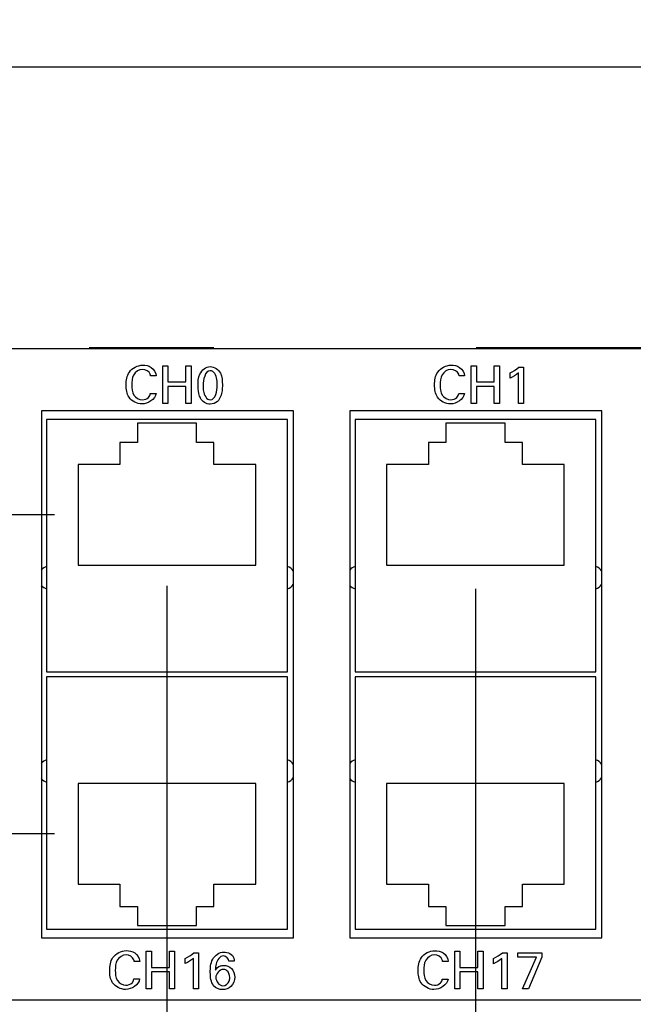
# Model space of a CAD drawing. Header units: inches. Extents: x 0 to 34, y 0 to 22.
# Tile 10 of 56: x 6.1 to 7.7, y 6.5 to 9.1. Entities that reach past the tile are written whole.
import ezdxf

# ---------------------------------------------------------------- set-up
doc = ezdxf.new("R2010")
doc.units = ezdxf.units.IN
doc.header["$LTSCALE"] = 1.87
doc.header["$MEASUREMENT"] = 0
doc.layers.get('0').update_dxf_attribs({"linetype": 'CONTINUOUS'})
doc.layers.add('02___PRT_ALL_AXES', color=7, linetype='CONTINUOUS')
doc.layers.add('DIMENSIONS', color=7, linetype='CONTINUOUS')
doc.styles.get("Standard").update_dxf_attribs({"font": 'txt', "width": 0.8})
doc.dimstyles.new('DIMSTYLE_1', dxfattribs={"dimtxt": 0.125, "dimasz": 0.18, "dimexe": 0.125, "dimexo": 0.0625, "dimgap": 0.0625, "dimtad": 0, "dimtih": 1, "dimtoh": 1, "dimdec": 3, "dimzin": 4, "dimdsep": 46, "dimtxsty": 'STANDARD', "dimblk": '_FILLED', "dimblk1": '_FILLED', "dimblk2": '_FILLED', "dimcen": 0.09, "dimadec": 0, "dimazin": 0, "dimtp": 0.001, "dimtm": 0.001, "dimtfac": 1, "dimtdec": 3, "dimtofl": 0, "dimtmove": 0, "dimatfit": 3, "dimldrblk": '_FILLED', "dimfxl": 1, "dimtolj": 1, "dimtzin": 4, "dimarcsym": 0})
doc.dimstyles.new('DIMSTYLE_2', dxfattribs={"dimtxt": 0.125, "dimasz": 0.18, "dimexe": 0.125, "dimexo": 0.0625, "dimgap": 0.03125, "dimtad": 0, "dimtih": 1, "dimtoh": 1, "dimdec": 3, "dimzin": 4, "dimdsep": 46, "dimtxsty": 'STANDARD', "dimblk": '_FILLED', "dimblk1": '_FILLED', "dimblk2": '_FILLED', "dimcen": 0.09, "dimadec": 0, "dimazin": 0, "dimtp": 0.001, "dimtm": 0.001, "dimtfac": 1, "dimtdec": 3, "dimtofl": 0, "dimtmove": 0, "dimatfit": 3, "dimldrblk": '_FILLED', "dimfxl": 1, "dimtolj": 1, "dimtzin": 4, "dimarcsym": 0})

# ---------------------------------------------------------------- blocks, each defined once
blk = doc.blocks.new('*D5')
at = {"layer": 'DIMENSIONS', "color": 2, "linetype": 'CONTINUOUS'}
blk.add_line((6.1856, 7.8261), (2.4178, 7.8261), dxfattribs=at)
at = {"layer": 'DIMENSIONS', "color": 2, "linetype": 'CONTINUOUS', "insert": (2.3553, 7.8886), "char_height": 0.125, "width": 1.725, "attachment_point": 3, "line_spacing_factor": 0.9}
blk.add_mtext('16X 1.289{\\Ftxt.shx;\\W1.000000;\\H0.125000; }[32.74]', dxfattribs=at)
blk = doc.blocks.new('_FILLED')
at = {"color": 0, "linetype": 'BYBLOCK'}
blk.add_solid([(0, 0), (-1, 0.174), (-1, -0.174)], dxfattribs=at)
blk = doc.blocks.new('*D6')
at = {"layer": 'DIMENSIONS', "color": 2, "linetype": 'CONTINUOUS'}
blk.add_line((6.1856, 6.9786), (2.4178, 6.9786), dxfattribs=at)
at = {"layer": 'DIMENSIONS', "color": 2, "linetype": 'CONTINUOUS', "insert": (2.3553, 7.0411), "char_height": 0.125, "width": 1.625, "attachment_point": 3, "line_spacing_factor": 0.9}
blk.add_mtext('16X .441{\\Ftxt.shx;\\W1.000000;\\H0.125000; }[11.21]', dxfattribs=at)
blk = doc.blocks.new('*D12')
at = {"layer": 'DIMENSIONS', "color": 2, "linetype": 'CONTINUOUS'}
blk.add_line((6.4843, 7.6378), (6.4843, 5.8498), dxfattribs=at)
at = {"layer": 'DIMENSIONS', "color": 2, "linetype": 'CONTINUOUS', "insert": (6.4218, 5.7873), "char_height": 0.125, "width": 1.625, "attachment_point": 3, "rotation": 90, "line_spacing_factor": 0.9}
blk.add_mtext('2X 3.379{\\Ftxt.shx;\\W1.000000;\\H0.125000; }[85.83]', dxfattribs=at)
blk = doc.blocks.new('*D13')
at = {"layer": 'DIMENSIONS', "color": 2, "linetype": 'CONTINUOUS'}
blk.add_line((7.3043, 7.6298), (7.3043, 5.8498), dxfattribs=at)
at = {"layer": 'DIMENSIONS', "color": 2, "linetype": 'CONTINUOUS', "insert": (7.2418, 5.7873), "char_height": 0.125, "width": 1.725, "attachment_point": 3, "rotation": 90, "line_spacing_factor": 0.9}
blk.add_mtext('2X 4.199{\\Ftxt.shx;\\W1.000000;\\H0.125000; }[106.65]', dxfattribs=at)
blk = doc.blocks.new('*D14')
at = {"layer": 'DIMENSIONS', "color": 2, "linetype": 'CONTINUOUS'}
blk.add_line((8.1243, 7.6298), (8.1243, 5.8498), dxfattribs=at)
at = {"layer": 'DIMENSIONS', "color": 2, "linetype": 'CONTINUOUS', "insert": (8.0618, 5.7873), "char_height": 0.125, "width": 1.725, "attachment_point": 3, "rotation": 90, "line_spacing_factor": 0.9}
blk.add_mtext('2X 5.019{\\Ftxt.shx;\\W1.000000;\\H0.125000; }[127.48]', dxfattribs=at)
blk = doc.blocks.new('*D15')
at = {"layer": 'DIMENSIONS', "color": 2, "linetype": 'CONTINUOUS'}
blk.add_line((8.9443, 7.6298), (8.9443, 5.8498), dxfattribs=at)
at = {"layer": 'DIMENSIONS', "color": 2, "linetype": 'CONTINUOUS', "insert": (8.8818, 5.7873), "char_height": 0.125, "width": 1.725, "attachment_point": 3, "rotation": 90, "line_spacing_factor": 0.9}
blk.add_mtext('2X 5.839{\\Ftxt.shx;\\W1.000000;\\H0.125000; }[148.31]', dxfattribs=at)
blk = doc.blocks.new('*D16')
at = {"layer": 'DIMENSIONS', "color": 2, "linetype": 'CONTINUOUS'}
blk.add_line((9.7643, 7.6298), (9.7643, 5.8498), dxfattribs=at)
at = {"layer": 'DIMENSIONS', "color": 2, "linetype": 'CONTINUOUS', "insert": (9.7018, 5.7873), "char_height": 0.125, "width": 1.725, "attachment_point": 3, "rotation": 90, "line_spacing_factor": 0.9}
blk.add_mtext('2X 6.659{\\Ftxt.shx;\\W1.000000;\\H0.125000; }[169.14]', dxfattribs=at)
blk = doc.blocks.new('*D17')
at = {"layer": 'DIMENSIONS', "color": 2, "linetype": 'CONTINUOUS'}
blk.add_line((10.5843, 7.6298), (10.5843, 5.8498), dxfattribs=at)
at = {"layer": 'DIMENSIONS', "color": 2, "linetype": 'CONTINUOUS', "insert": (10.5218, 5.7873), "char_height": 0.125, "width": 1.725, "attachment_point": 3, "rotation": 90, "line_spacing_factor": 0.9}
blk.add_mtext('2X 7.479{\\Ftxt.shx;\\W1.000000;\\H0.125000; }[189.97]', dxfattribs=at)
blk = doc.blocks.new('*D18')
at = {"layer": 'DIMENSIONS', "color": 2, "linetype": 'CONTINUOUS'}
blk.add_line((11.4043, 7.6298), (11.4043, 5.8498), dxfattribs=at)
at = {"layer": 'DIMENSIONS', "color": 2, "linetype": 'CONTINUOUS', "insert": (11.3418, 5.7873), "char_height": 0.125, "width": 1.725, "attachment_point": 3, "rotation": 90, "line_spacing_factor": 0.9}
blk.add_mtext('2X 8.299{\\Ftxt.shx;\\W1.000000;\\H0.125000; }[210.79]', dxfattribs=at)
blk = doc.blocks.new('*D19')
at = {"layer": 'DIMENSIONS', "color": 2, "linetype": 'CONTINUOUS'}
blk.add_line((12.2243, 7.6298), (12.2243, 5.8498), dxfattribs=at)
at = {"layer": 'DIMENSIONS', "color": 2, "linetype": 'CONTINUOUS', "insert": (12.1618, 5.7873), "char_height": 0.125, "width": 1.725, "attachment_point": 3, "rotation": 90, "line_spacing_factor": 0.9}
blk.add_mtext('2X 9.119{\\Ftxt.shx;\\W1.000000;\\H0.125000; }[231.62]', dxfattribs=at)
blk = doc.blocks.new('*D20')
at = {"layer": 'DIMENSIONS', "color": 2, "linetype": 'CONTINUOUS'}
blk.add_line((13.4943, 7.6298), (13.4943, 5.8498), dxfattribs=at)
at = {"layer": 'DIMENSIONS', "color": 2, "linetype": 'CONTINUOUS', "insert": (13.4318, 5.7873), "char_height": 0.125, "width": 1.825, "attachment_point": 3, "rotation": 90, "line_spacing_factor": 0.9}
blk.add_mtext('2X 10.389{\\Ftxt.shx;\\W1.000000;\\H0.125000; }[263.88]', dxfattribs=at)
blk = doc.blocks.new('*D21')
at = {"layer": 'DIMENSIONS', "color": 2, "linetype": 'CONTINUOUS'}
blk.add_line((14.3143, 7.6298), (14.3143, 5.8498), dxfattribs=at)
at = {"layer": 'DIMENSIONS', "color": 2, "linetype": 'CONTINUOUS', "insert": (14.2518, 5.7873), "char_height": 0.125, "width": 1.825, "attachment_point": 3, "rotation": 90, "line_spacing_factor": 0.9}
blk.add_mtext('2X 11.209{\\Ftxt.shx;\\W1.000000;\\H0.125000; }[284.71]', dxfattribs=at)
blk = doc.blocks.new('*D22')
at = {"layer": 'DIMENSIONS', "color": 2, "linetype": 'CONTINUOUS'}
blk.add_line((15.1343, 7.6298), (15.1343, 5.8498), dxfattribs=at)
at = {"layer": 'DIMENSIONS', "color": 2, "linetype": 'CONTINUOUS', "insert": (15.0718, 5.7873), "char_height": 0.125, "width": 1.825, "attachment_point": 3, "rotation": 90, "line_spacing_factor": 0.9}
blk.add_mtext('2X 12.029{\\Ftxt.shx;\\W1.000000;\\H0.125000; }[305.54]', dxfattribs=at)
blk = doc.blocks.new('*D23')
at = {"layer": 'DIMENSIONS', "color": 2, "linetype": 'CONTINUOUS'}
blk.add_line((15.9543, 7.6298), (15.9543, 5.8498), dxfattribs=at)
at = {"layer": 'DIMENSIONS', "color": 2, "linetype": 'CONTINUOUS', "insert": (15.8918, 5.7873), "char_height": 0.125, "width": 1.825, "attachment_point": 3, "rotation": 90, "line_spacing_factor": 0.9}
blk.add_mtext('2X 12.849{\\Ftxt.shx;\\W1.000000;\\H0.125000; }[326.36]', dxfattribs=at)
blk = doc.blocks.new('*D24')
at = {"layer": 'DIMENSIONS', "color": 2, "linetype": 'CONTINUOUS'}
blk.add_line((16.7743, 7.6298), (16.7743, 5.8498), dxfattribs=at)
at = {"layer": 'DIMENSIONS', "color": 2, "linetype": 'CONTINUOUS', "insert": (16.7118, 5.7873), "char_height": 0.125, "width": 1.825, "attachment_point": 3, "rotation": 90, "line_spacing_factor": 0.9}
blk.add_mtext('2X 13.669{\\Ftxt.shx;\\W1.000000;\\H0.125000; }[347.19]', dxfattribs=at)
blk = doc.blocks.new('*D25')
at = {"layer": 'DIMENSIONS', "color": 2, "linetype": 'CONTINUOUS'}
blk.add_line((17.5943, 7.6298), (17.5943, 5.8498), dxfattribs=at)
at = {"layer": 'DIMENSIONS', "color": 2, "linetype": 'CONTINUOUS', "insert": (17.5318, 5.7873), "char_height": 0.125, "width": 1.825, "attachment_point": 3, "rotation": 90, "line_spacing_factor": 0.9}
blk.add_mtext('2X 14.489{\\Ftxt.shx;\\W1.000000;\\H0.125000; }[368.02]', dxfattribs=at)
blk = doc.blocks.new('*D26')
at = {"layer": 'DIMENSIONS', "color": 2, "linetype": 'CONTINUOUS'}
blk.add_line((18.4163, 7.6298), (18.4163, 5.8498), dxfattribs=at)
at = {"layer": 'DIMENSIONS', "color": 2, "linetype": 'CONTINUOUS', "insert": (18.3538, 5.7873), "char_height": 0.125, "width": 1.725, "attachment_point": 3, "rotation": 90, "line_spacing_factor": 0.9}
blk.add_mtext('2X 15.311{\\Ftxt.shx;\\W1.000000;\\H0.125000; }[388.9]', dxfattribs=at)
blk = doc.blocks.new('*D27')
at = {"layer": 'DIMENSIONS', "color": 2, "linetype": 'CONTINUOUS'}
blk.add_line((19.2363, 7.6298), (19.2363, 5.8498), dxfattribs=at)
at = {"layer": 'DIMENSIONS', "color": 2, "linetype": 'CONTINUOUS', "insert": (19.1738, 5.7873), "char_height": 0.125, "width": 1.825, "attachment_point": 3, "rotation": 90, "line_spacing_factor": 0.9}
blk.add_mtext('2X 16.131{\\Ftxt.shx;\\W1.000000;\\H0.125000; }[409.73]', dxfattribs=at)
blk = doc.blocks.new('*D30')
at = {"layer": 'DIMENSIONS', "color": 2, "linetype": 'CONTINUOUS'}
blk.add_line((22.1053, 6.6623), (22.1053, 5.8498), dxfattribs=at)
at = {"layer": 'DIMENSIONS', "color": 2, "linetype": 'CONTINUOUS', "insert": (22.0428, 5.7873), "char_height": 0.125, "width": 1.425, "attachment_point": 3, "rotation": 90, "line_spacing_factor": 0.9}
blk.add_mtext('19.000{\\Ftxt.shx;\\W1.000000;\\H0.125000; }[482.6]', dxfattribs=at)
blk = doc.blocks.new('*D31')
at = {"layer": 'DIMENSIONS', "color": 2, "linetype": 'CONTINUOUS'}
for p, q in [((3.1053, 8.1423), (3.1053, 9.1423)), ((22.1053, 8.1423), (22.1053, 9.1423)), ((3.1053, 9.0173), (11.7303, 9.0173)), ((22.1053, 9.0173), (13.4803, 9.0173))]:
    blk.add_line(p, q, dxfattribs=at)
at = {"layer": 'DIMENSIONS', "color": 2, "linetype": 'CONTINUOUS', "xscale": 0.18, "yscale": 0.18, "zscale": 0.18, "rotation": 180}
blk.add_blockref('_FILLED', (3.1053, 9.0173), dxfattribs=at)
at = {"layer": 'DIMENSIONS', "color": 2, "linetype": 'CONTINUOUS', "xscale": 0.18, "yscale": 0.18, "zscale": 0.18}
blk.add_blockref('_FILLED', (22.1053, 9.0173), dxfattribs=at)
at = {"layer": 'DIMENSIONS', "color": 2, "linetype": 'CONTINUOUS', "insert": (12.6053, 9.0798), "char_height": 0.125, "width": 1.625, "attachment_point": 2, "line_spacing_factor": 0.9}
blk.add_mtext('(19.000{\\Ftxt.shx;\\W1.000000;\\H0.125000; }[482.6])', dxfattribs=at)

msp = doc.modelspace()

# ---------------------------------------------------------------- linework, layer by layer
at = {"color": 6, "linetype": 'CONTINUOUS'}
for p, q in [((6.6087, 8.2703), (6.2776, 8.2703)), ((7.9378, 8.2703), (7.3067, 8.2703))]:
    msp.add_line(p, q, dxfattribs=at)
at = {"color": 7, "linetype": 'CONTINUOUS'}
for p, q in [((21.9178, 8.2673), (3.2928, 8.2673)), ((6.1503, 8.1023), (6.1503, 6.7023)), ((6.8203, 8.1023), (6.1503, 8.1023)), ((6.8203, 6.7023), (6.8203, 8.1023)), ((6.9703, 8.1023), (6.9703, 6.7023)), ((7.6403, 8.1023), (6.9703, 8.1023)), ((7.6403, 6.7023), (7.6403, 8.1023)), ((6.1642, 8.0793), (6.1642, 7.4092)), ((6.8044, 8.0793), (6.1642, 8.0793)), ((6.4056, 8.0702), (6.4056, 8.019)), ((6.563, 8.0702), (6.4056, 8.0702)), ((6.563, 8.019), (6.563, 8.0702)), ((6.8044, 7.4092), (6.8044, 8.0793)), ((6.9842, 8.0793), (6.9842, 7.4092)), ((7.6244, 8.0793), (6.9842, 8.0793)), ((7.2256, 8.0702), (7.2256, 8.019)), ((7.383, 8.0702), (7.2256, 8.0702)), ((7.383, 8.019), (7.383, 8.0702)), ((7.6244, 7.4092), (7.6244, 8.0793)), ((6.3593, 8.019), (6.3593, 7.96)), ((6.4056, 8.019), (6.3593, 8.019)), ((6.6093, 8.019), (6.563, 8.019)), ((6.6093, 7.96), (6.6093, 8.019)), ((7.1793, 8.019), (7.1793, 7.96)), ((7.2256, 8.019), (7.1793, 8.019)), ((7.4293, 8.019), (7.383, 8.019)), ((7.4293, 7.96), (7.4293, 8.019)), ((6.2481, 7.96), (6.2481, 7.6923)), ((6.3593, 7.96), (6.2481, 7.96)), ((6.7205, 7.96), (6.6093, 7.96)), ((6.7205, 7.6923), (6.7205, 7.96)), ((7.0681, 7.96), (7.0681, 7.6923)), ((7.1793, 7.96), (7.0681, 7.96)), ((7.5405, 7.96), (7.4293, 7.96)), ((7.5405, 7.6923), (7.5405, 7.96)), ((6.2481, 7.6923), (6.7205, 7.6923)), ((7.0681, 7.6923), (7.5405, 7.6923)), ((6.1642, 7.4092), (6.8044, 7.4092)), ((6.9842, 7.4092), (7.6244, 7.4092)), ((6.1642, 7.3955), (6.1642, 6.7254)), ((6.8044, 7.3955), (6.1642, 7.3955)), ((6.8044, 6.7254), (6.8044, 7.3955)), ((6.9842, 7.3955), (6.9842, 6.7254)), ((7.6244, 7.3955), (6.9842, 7.3955)), ((7.6244, 6.7254), (7.6244, 7.3955)), ((6.2481, 7.1124), (6.2481, 6.8447)), ((6.7205, 7.1124), (6.2481, 7.1124)), ((6.7205, 6.8447), (6.7205, 7.1124)), ((7.0681, 7.1124), (7.0681, 6.8447)), ((7.5405, 7.1124), (7.0681, 7.1124)), ((7.5405, 6.8447), (7.5405, 7.1124)), ((6.2481, 6.8447), (6.3593, 6.8447)), ((6.3593, 6.8447), (6.3593, 6.7856)), ((6.6093, 6.7856), (6.6093, 6.8447)), ((6.6093, 6.8447), (6.7205, 6.8447)), ((7.0681, 6.8447), (7.1793, 6.8447)), ((7.1793, 6.8447), (7.1793, 6.7856)), ((7.4293, 6.7856), (7.4293, 6.8447)), ((7.4293, 6.8447), (7.5405, 6.8447)), ((6.3593, 6.7856), (6.4056, 6.7856)), ((6.4056, 6.7856), (6.4056, 6.7345)), ((6.563, 6.7345), (6.563, 6.7856)), ((6.563, 6.7856), (6.6093, 6.7856)), ((7.1793, 6.7856), (7.2256, 6.7856)), ((7.2256, 6.7856), (7.2256, 6.7345)), ((7.383, 6.7345), (7.383, 6.7856)), ((7.383, 6.7856), (7.4293, 6.7856)), ((6.4056, 6.7345), (6.563, 6.7345)), ((7.2256, 6.7345), (7.383, 6.7345)), ((6.1503, 6.7023), (6.8203, 6.7023)), ((6.1642, 6.7254), (6.8044, 6.7254)), ((6.9703, 6.7023), (7.6403, 6.7023)), ((6.9842, 6.7254), (7.6244, 6.7254)), ((3.2928, 6.5373), (21.9178, 6.5373))]:
    msp.add_line(p, q, dxfattribs=at)
at = {"color": 40, "linetype": 'CONTINUOUS'}
for p, q in [((6.473, 8.1224), (6.473, 8.2226)), ((6.473, 8.2226), (6.4868, 8.2226)), ((6.4868, 8.2226), (6.4868, 8.1796)), ((6.5345, 8.1796), (6.5345, 8.2226)), ((6.5345, 8.2226), (6.5483, 8.2226)), ((6.5483, 8.2226), (6.5483, 8.1224)), ((7.293, 8.1224), (7.293, 8.2226)), ((7.293, 8.2226), (7.3068, 8.2226)), ((7.3068, 8.2226), (7.3068, 8.1796)), ((7.3545, 8.1796), (7.3545, 8.2226)), ((7.3545, 8.2226), (7.3683, 8.2226)), ((7.3683, 8.2226), (7.3683, 8.1224)), ((7.4196, 8.2185), (7.432, 8.2185)), ((7.432, 8.2185), (7.432, 8.1224)), ((6.4556, 8.1956), (6.4407, 8.1956)), ((7.2756, 8.1956), (7.2607, 8.1956)), ((7.3963, 8.1894), (7.3963, 8.2033)), ((7.4186, 8.1224), (7.4186, 8.2033)), ((6.4868, 8.1796), (6.5345, 8.1796)), ((6.4868, 8.1677), (6.4868, 8.1224)), ((6.5345, 8.1677), (6.4868, 8.1677)), ((6.5345, 8.1224), (6.5345, 8.1677)), ((7.3068, 8.1796), (7.3545, 8.1796)), ((7.3068, 8.1677), (7.3068, 8.1224)), ((7.3545, 8.1677), (7.3068, 8.1677)), ((7.3545, 8.1224), (7.3545, 8.1677)), ((6.44, 8.1488), (6.4553, 8.1488)), ((7.26, 8.1488), (7.2753, 8.1488)), ((6.4868, 8.1224), (6.473, 8.1224)), ((6.5483, 8.1224), (6.5345, 8.1224)), ((7.3068, 8.1224), (7.293, 8.1224)), ((7.3683, 8.1224), (7.3545, 8.1224)), ((7.432, 8.1224), (7.4186, 8.1224)), ((6.4293, 6.5663), (6.4293, 6.6666)), ((6.4293, 6.6666), (6.4431, 6.6666)), ((6.4431, 6.6666), (6.4431, 6.6235)), ((6.4908, 6.6235), (6.4908, 6.6666)), ((6.4908, 6.6666), (6.5046, 6.6666)), ((6.5046, 6.6666), (6.5046, 6.5663)), ((6.5326, 6.6334), (6.5326, 6.6473)), ((6.5549, 6.5663), (6.5549, 6.6473)), ((6.5559, 6.6624), (6.5683, 6.6624)), ((6.5683, 6.6624), (6.5683, 6.5663)), ((7.2493, 6.5662), (7.2493, 6.6665)), ((7.2493, 6.6665), (7.2631, 6.6665)), ((7.2631, 6.6665), (7.2631, 6.6234)), ((7.3108, 6.6234), (7.3108, 6.6665)), ((7.3108, 6.6665), (7.3246, 6.6665)), ((7.3246, 6.6665), (7.3246, 6.5662)), ((7.3759, 6.6623), (7.3883, 6.6623)), ((7.3883, 6.6623), (7.3883, 6.5662)), ((7.4173, 6.6508), (7.4173, 6.6623)), ((7.4173, 6.6623), (7.4808, 6.6623)), ((7.4667, 6.6508), (7.4173, 6.6508)), ((7.4298, 6.5662), (7.4667, 6.6508)), ((7.4808, 6.6506), (7.4455, 6.5662)), ((7.4808, 6.6623), (7.4808, 6.6506)), ((6.4119, 6.6395), (6.397, 6.6395)), ((6.4431, 6.6235), (6.4908, 6.6235)), ((6.6633, 6.6396), (6.649, 6.6396)), ((7.2319, 6.6394), (7.217, 6.6394)), ((7.2631, 6.6234), (7.3108, 6.6234)), ((7.3526, 6.6333), (7.3526, 6.6472)), ((7.3749, 6.5662), (7.3749, 6.6472)), ((6.4431, 6.6116), (6.4431, 6.5663)), ((6.4908, 6.6116), (6.4431, 6.6116)), ((6.4908, 6.5663), (6.4908, 6.6116)), ((7.2631, 6.6115), (7.2631, 6.5662)), ((7.3108, 6.6115), (7.2631, 6.6115)), ((7.3108, 6.5662), (7.3108, 6.6115)), ((6.3963, 6.5927), (6.4116, 6.5927)), ((7.2163, 6.5926), (7.2316, 6.5926)), ((6.4431, 6.5663), (6.4293, 6.5663)), ((6.5046, 6.5663), (6.4908, 6.5663)), ((6.5683, 6.5663), (6.5549, 6.5663)), ((7.2631, 6.5662), (7.2493, 6.5662)), ((7.3246, 6.5662), (7.3108, 6.5662)), ((7.3883, 6.5662), (7.3749, 6.5662)), ((7.4455, 6.5662), (7.4298, 6.5662))]:
    msp.add_line(p, q, dxfattribs=at)
for points, knots in [([(6.3757, 8.1714), (6.3757, 8.1832), (6.3794, 8.2102), (6.4063, 8.224), (6.4196, 8.224)], [0, 0, 0, 0, 0.469763, 1, 1, 1, 1]), ([(6.4196, 8.224), (6.4274, 8.224), (6.445, 8.2213), (6.4549, 8.2043), (6.4556, 8.1956)], [0, 0, 0, 0, 0.469086, 1, 1, 1, 1]), ([(6.5671, 8.1693), (6.5671, 8.1797), (6.5669, 8.2022), (6.5879, 8.2204), (6.5993, 8.2204)], [0, 0, 0, 0, 0.477856, 1, 1, 1, 1]), ([(6.5993, 8.2204), (6.6101, 8.2204), (6.6315, 8.2045), (6.6315, 8.1821), (6.6315, 8.1715)], [0, 0, 0, 0, 0.504016, 1, 1, 1, 1]), ([(7.1957, 8.1714), (7.1957, 8.1832), (7.1994, 8.2102), (7.2263, 8.224), (7.2396, 8.224)], [0, 0, 0, 0, 0.469767, 1, 1, 1, 1]), ([(7.2396, 8.224), (7.2474, 8.224), (7.265, 8.2213), (7.2749, 8.2043), (7.2756, 8.1956)], [0, 0, 0, 0, 0.469082, 1, 1, 1, 1]), ([(6.4191, 8.2129), (6.4099, 8.2129), (6.3913, 8.2001), (6.3906, 8.1807), (6.3906, 8.1715)], [0, 0, 0, 0, 0.499794, 1, 1, 1, 1]), ([(6.4407, 8.1956), (6.4405, 8.197), (6.4389, 8.2066), (6.4272, 8.2129), (6.4191, 8.2129)], [0, 0, 0, 0, 0.148101, 1, 1, 1, 1]), ([(6.6181, 8.1703), (6.6181, 8.1756), (6.6186, 8.1895), (6.6092, 8.2093), (6.5995, 8.2093)], [0, 0, 0, 0, 0.351702, 1, 1, 1, 1]), ([(7.2391, 8.2129), (7.2299, 8.2129), (7.2113, 8.2001), (7.2106, 8.1807), (7.2106, 8.1715)], [0, 0, 0, 0, 0.499803, 1, 1, 1, 1]), ([(7.2607, 8.1956), (7.2605, 8.197), (7.2589, 8.2066), (7.2472, 8.2129), (7.2391, 8.2129)], [0, 0, 0, 0, 0.148107, 1, 1, 1, 1]), ([(6.4178, 8.1209), (6.4049, 8.1209), (6.3788, 8.1343), (6.3757, 8.1602), (6.3757, 8.1714)], [0, 0, 0, 0, 0.536111, 1, 1, 1, 1]), ([(6.3906, 8.1715), (6.3906, 8.1624), (6.3914, 8.143), (6.4103, 8.1323), (6.4189, 8.1323)], [0, 0, 0, 0, 0.512272, 1, 1, 1, 1]), ([(6.5734, 8.1364), (6.5725, 8.1382), (6.5681, 8.1485), (6.5671, 8.1601), (6.5671, 8.1693)], [0, 0, 0, 0, 0.175077, 1, 1, 1, 1]), ([(6.5805, 8.17), (6.5805, 8.165), (6.5801, 8.1513), (6.5895, 8.132), (6.5992, 8.132)], [0, 0, 0, 0, 0.33932, 1, 1, 1, 1]), ([(6.6315, 8.1715), (6.6315, 8.1664), (6.631, 8.1512), (6.6258, 8.1349), (6.6182, 8.1278)], [0, 0, 0, 0, 0.330165, 1, 1, 1, 1]), ([(7.2378, 8.1209), (7.2249, 8.1209), (7.1988, 8.1343), (7.1957, 8.1602), (7.1957, 8.1714)], [0, 0, 0, 0, 0.536111, 1, 1, 1, 1]), ([(7.2106, 8.1715), (7.2106, 8.1624), (7.2114, 8.143), (7.2303, 8.1323), (7.2389, 8.1323)], [0, 0, 0, 0, 0.512277, 1, 1, 1, 1]), ([(6.332, 6.6153), (6.332, 6.6271), (6.3357, 6.6541), (6.3626, 6.668), (6.3759, 6.668)], [0, 0, 0, 0, 0.469759, 1, 1, 1, 1]), ([(6.3754, 6.6569), (6.3662, 6.6569), (6.3476, 6.6441), (6.3469, 6.6246), (6.3469, 6.6155)], [0, 0, 0, 0, 0.499792, 1, 1, 1, 1]), ([(6.397, 6.6395), (6.3968, 6.6409), (6.3952, 6.6505), (6.3835, 6.6569), (6.3754, 6.6569)], [0, 0, 0, 0, 0.148101, 1, 1, 1, 1]), ([(6.3759, 6.668), (6.3837, 6.668), (6.4013, 6.6652), (6.4112, 6.6483), (6.4119, 6.6395)], [0, 0, 0, 0, 0.469083, 1, 1, 1, 1]), ([(6.5995, 6.6101), (6.5995, 6.6219), (6.6001, 6.6466), (6.6234, 6.6643), (6.6351, 6.6643)], [0, 0, 0, 0, 0.504295, 1, 1, 1, 1]), ([(6.6344, 6.6539), (6.6249, 6.6539), (6.6135, 6.6363), (6.6134, 6.622), (6.6131, 6.6165)], [0, 0, 0, 0, 0.629535, 1, 1, 1, 1]), ([(6.6351, 6.6643), (6.6379, 6.6643), (6.6463, 6.6636), (6.6543, 6.6593), (6.6581, 6.6552)], [0, 0, 0, 0, 0.336972, 1, 1, 1, 1]), ([(7.152, 6.6152), (7.152, 6.627), (7.1557, 6.654), (7.1826, 6.6678), (7.1959, 6.6678)], [0, 0, 0, 0, 0.469763, 1, 1, 1, 1]), ([(7.1954, 6.6567), (7.1862, 6.6567), (7.1676, 6.644), (7.1669, 6.6245), (7.1669, 6.6154)], [0, 0, 0, 0, 0.499801, 1, 1, 1, 1]), ([(7.217, 6.6394), (7.2168, 6.6408), (7.2152, 6.6504), (7.2035, 6.6567), (7.1954, 6.6567)], [0, 0, 0, 0, 0.14811, 1, 1, 1, 1]), ([(7.1959, 6.6678), (7.2037, 6.6678), (7.2213, 6.6651), (7.2312, 6.6482), (7.2319, 6.6394)], [0, 0, 0, 0, 0.469083, 1, 1, 1, 1]), ([(6.6131, 6.6165), (6.6164, 6.6212), (6.6235, 6.6278), (6.6325, 6.6287), (6.6355, 6.6287)], [0, 0, 0, 0, 0.655706, 1, 1, 1, 1]), ([(6.6355, 6.6287), (6.6428, 6.6287), (6.6595, 6.6231), (6.6645, 6.6061), (6.6645, 6.5978)], [0, 0, 0, 0, 0.469782, 1, 1, 1, 1]), ([(6.3741, 6.5648), (6.3612, 6.5648), (6.3351, 6.5782), (6.332, 6.6042), (6.332, 6.6153)], [0, 0, 0, 0, 0.53611, 1, 1, 1, 1]), ([(6.3469, 6.6155), (6.3469, 6.6064), (6.3477, 6.587), (6.3666, 6.5762), (6.3752, 6.5762)], [0, 0, 0, 0, 0.512275, 1, 1, 1, 1]), ([(6.6645, 6.5978), (6.6645, 6.5888), (6.6582, 6.5703), (6.64, 6.5643), (6.632, 6.5643)], [0, 0, 0, 0, 0.530812, 1, 1, 1, 1]), ([(6.6326, 6.5748), (6.6394, 6.5748), (6.6502, 6.5828), (6.6512, 6.5932), (6.6512, 6.5966)], [0, 0, 0, 0, 0.669584, 1, 1, 1, 1]), ([(6.6512, 6.5966), (6.6512, 6.6035), (6.6474, 6.6159), (6.6365, 6.618), (6.6333, 6.618)], [0, 0, 0, 0, 0.678687, 1, 1, 1, 1]), ([(7.1941, 6.5647), (7.1812, 6.5647), (7.1551, 6.5781), (7.152, 6.6041), (7.152, 6.6152)], [0, 0, 0, 0, 0.536105, 1, 1, 1, 1]), ([(7.1669, 6.6154), (7.1669, 6.6063), (7.1677, 6.5869), (7.1866, 6.5761), (7.1952, 6.5761)], [0, 0, 0, 0, 0.512275, 1, 1, 1, 1])]:
    msp.add_open_spline(points, degree=3, knots=knots, dxfattribs=at)
for points in [[(7.3963, 8.2033), (7.4045, 8.2076), (7.4125, 8.2125), (7.4196, 8.2185)], [(6.5995, 8.2093), (6.5849, 8.2093), (6.5805, 8.1846), (6.5805, 8.17)], [(7.4186, 8.2033), (7.4119, 8.1977), (7.4042, 8.1932), (7.3963, 8.1894)], [(6.5992, 8.132), (6.6134, 8.132), (6.6181, 8.1561), (6.6181, 8.1703)], [(6.4553, 8.1488), (6.4536, 8.1333), (6.4334, 8.1209), (6.4178, 8.1209)], [(6.4352, 8.1382), (6.4378, 8.1411), (6.4393, 8.145), (6.44, 8.1488)], [(7.2753, 8.1488), (7.2736, 8.1333), (7.2534, 8.1209), (7.2378, 8.1209)], [(7.2552, 8.1382), (7.2578, 8.1411), (7.2593, 8.145), (7.26, 8.1488)], [(6.4189, 8.1323), (6.4247, 8.1323), (6.4311, 8.1341), (6.4352, 8.1382)], [(6.5991, 8.1205), (6.589, 8.1205), (6.5778, 8.1274), (6.5734, 8.1364)], [(6.6182, 8.1278), (6.6132, 8.1231), (6.6059, 8.1205), (6.5991, 8.1205)], [(7.2389, 8.1323), (7.2447, 8.1323), (7.2511, 8.1341), (7.2552, 8.1382)], [(6.5326, 6.6473), (6.5408, 6.6516), (6.5488, 6.6564), (6.5559, 6.6624)], [(6.5549, 6.6473), (6.5482, 6.6416), (6.5405, 6.6371), (6.5326, 6.6334)], [(6.649, 6.6396), (6.6489, 6.6464), (6.6412, 6.6539), (6.6344, 6.6539)], [(6.6581, 6.6552), (6.6617, 6.651), (6.6631, 6.6451), (6.6633, 6.6396)], [(7.3526, 6.6472), (7.3608, 6.6515), (7.3688, 6.6563), (7.3759, 6.6623)], [(7.3749, 6.6472), (7.3682, 6.6415), (7.3605, 6.637), (7.3526, 6.6333)], [(6.6083, 6.5747), (6.601, 6.5844), (6.5995, 6.5979), (6.5995, 6.6101)], [(6.6333, 6.618), (6.6237, 6.618), (6.6141, 6.6061), (6.6141, 6.5965)], [(6.6141, 6.5965), (6.6141, 6.587), (6.6231, 6.5748), (6.6326, 6.5748)], [(6.4116, 6.5927), (6.4099, 6.5772), (6.3897, 6.5648), (6.3741, 6.5648)], [(6.3752, 6.5762), (6.381, 6.5762), (6.3874, 6.578), (6.3915, 6.5822)], [(6.3915, 6.5822), (6.3941, 6.585), (6.3956, 6.5889), (6.3963, 6.5927)], [(6.632, 6.5643), (6.6234, 6.5643), (6.6136, 6.5678), (6.6083, 6.5747)], [(7.2316, 6.5926), (7.2299, 6.5771), (7.2097, 6.5647), (7.1941, 6.5647)], [(7.1952, 6.5761), (7.201, 6.5761), (7.2074, 6.5779), (7.2115, 6.5821)], [(7.2115, 6.5821), (7.2141, 6.5849), (7.2156, 6.5888), (7.2163, 6.5926)]]:
    msp.add_open_spline(points, degree=3, dxfattribs=at)
at = {"layer": '02___PRT_ALL_AXES', "color": 7, "linetype": 'CONTINUOUS'}
for centre, start, end in [((6.1743, 7.6592), 108.5873, 139.8549), ((6.7943, 7.6592), 33.8755, 71.4127), ((6.9943, 7.6592), 108.5873, 139.8549), ((7.6143, 7.6592), 33.8755, 71.4127), ((6.1743, 7.6592), 220.1451, 251.4127), ((6.7943, 7.6592), 288.5873, 326.1245), ((6.9943, 7.6592), 220.1451, 251.4127), ((7.6143, 7.6592), 288.5873, 326.1245), ((6.1743, 7.1455), 108.5873, 139.8549), ((6.7943, 7.1455), 33.8755, 71.4127), ((6.9943, 7.1455), 108.5873, 139.8549), ((7.6143, 7.1455), 33.8755, 71.4127), ((6.1743, 7.1455), 220.1451, 251.4127), ((6.7943, 7.1455), 288.5873, 326.1245), ((6.9943, 7.1455), 220.1451, 251.4127), ((7.6143, 7.1455), 288.5873, 326.1245)]:
    msp.add_arc(centre, 0.0315, start, end, dxfattribs=at)

# ---------------------------------------------------------------- dimensions: what is measured, and where the dimension line sits
at = {"layer": 'DIMENSIONS', "color": 2, "linetype": 'CONTINUOUS'}
dim = msp.add_linear_dim(base=(22.1053, 9.0173), p1=(3.1053, 8.0798), p2=(22.1053, 8.0798), text='(<>)', dimstyle='DIMSTYLE_1', dxfattribs=at)
dim.commit()
dim.dimension.update_dxf_attribs({"geometry": '*D31', "text_midpoint": (12.6053, 9.0173), "dimtype": 160})
for feature_location, offset, dtype, origin, text, picture, middle in [((6.1856, 7.8261), (-3.7678, 0), 0, (6.2481, 6.5373), '16X <>', '*D5', (1.4928, 7.8261)), ((7.3043, 7.6298), (0, -1.7799), 1, (3.1053, 7.6923), '2X <>', '*D13', (7.3043, 4.9248)), ((8.1243, 7.6298), (0, -1.7799), 1, (3.1053, 7.6923), '2X <>', '*D14', (8.1243, 4.9248)), ((8.9443, 7.6298), (0, -1.7799), 1, (3.1053, 7.6923), '2X <>', '*D15', (8.9443, 4.9248)), ((9.7643, 7.6298), (0, -1.7799), 1, (3.1053, 7.6923), '2X <>', '*D16', (9.7643, 4.9248)), ((10.5843, 7.6298), (0, -1.7799), 1, (3.1053, 7.6923), '2X <>', '*D17', (10.5843, 4.9248)), ((11.4043, 7.6298), (0, -1.7799), 1, (3.1053, 7.6923), '2X <>', '*D18', (11.4043, 4.9248)), ((12.2243, 7.6298), (0, -1.7799), 1, (3.1053, 7.6923), '2X <>', '*D19', (12.2243, 4.9248)), ((13.4943, 7.6298), (0, -1.7799), 1, (3.1053, 7.6923), '2X <>', '*D20', (13.4943, 4.8748)), ((14.3143, 7.6298), (0, -1.7799), 1, (3.1053, 7.6923), '2X <>', '*D21', (14.3143, 4.8748)), ((15.1343, 7.6298), (0, -1.7799), 1, (3.1053, 7.6923), '2X <>', '*D22', (15.1343, 4.8748)), ((15.9543, 7.6298), (0, -1.7799), 1, (3.1053, 7.6923), '2X <>', '*D23', (15.9543, 4.8748)), ((16.7743, 7.6298), (0, -1.7799), 1, (3.1053, 7.6923), '2X <>', '*D24', (16.7743, 4.8748)), ((17.5943, 7.6298), (0, -1.7799), 1, (3.1053, 7.6923), '2X <>', '*D25', (17.5943, 4.8748)), ((18.4163, 7.6298), (0, -1.7799), 1, (3.1053, 7.6923), '2X <>', '*D26', (18.4163, 4.9248)), ((19.2363, 7.6298), (0, -1.7799), 1, (3.1053, 7.6923), '2X <>', '*D27', (19.2363, 4.8748)), ((6.4843, 7.6378), (0, -1.7879), 1, (3.1053, 7.1124), '2X <>', '*D12', (6.4843, 4.9748)), ((6.1856, 6.9786), (-3.7678, 0), 0, (6.2481, 6.5373), '16X <>', '*D6', (1.5428, 6.9786))]:
    dim = msp.add_ordinate_dim(feature_location=feature_location, offset=offset, dtype=dtype, origin=origin, text=text, dimstyle='DIMSTYLE_2', dxfattribs=at)
    dim.commit()
    dim.dimension.update_dxf_attribs({"geometry": picture, "text_midpoint": middle})
dim = msp.add_ordinate_dim(feature_location=(22.1053, 6.6623), offset=(0, -0.8125), dtype=1, origin=(3.1053, 6.7248), dimstyle='DIMSTYLE_2', dxfattribs=at)
dim.commit()
dim.dimension.update_dxf_attribs({"geometry": '*D30', "text_midpoint": (22.1053, 5.0748)})

doc.saveas('drawing.dxf')
